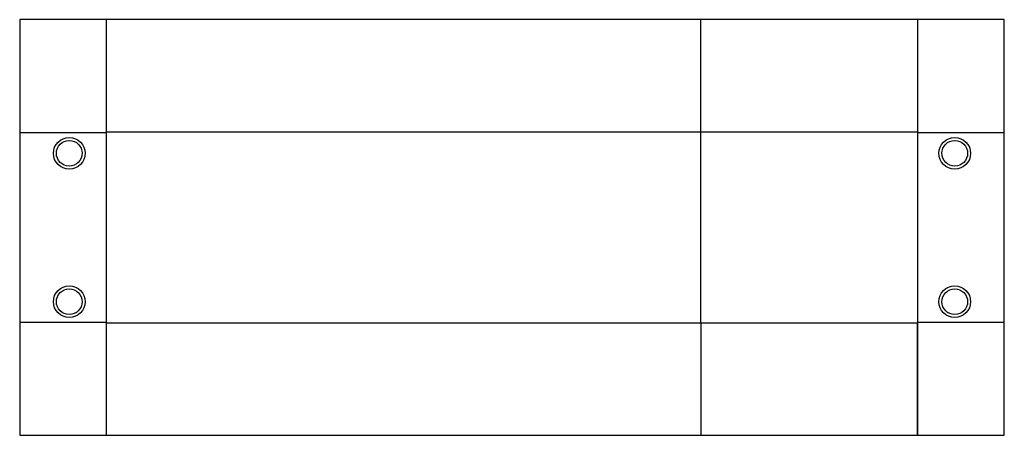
# Model space of a CAD drawing. Header units: inches. Extents: x 8.5 to 24.8, y 4.7 to 19.4.
# Tile 1 of 12: x 13.5 to 17.4, y 4.7 to 6.3. Entities that reach past the tile are written whole.
import ezdxf

# ---------------------------------------------------------------- set-up
doc = ezdxf.new("R2010")
doc.units = ezdxf.units.IN
doc.header["$MEASUREMENT"] = 0

msp = doc.modelspace()

# ---------------------------------------------------------------- linework, layer by layer
at = {"color": 7, "linetype": 'Continuous', "lineweight": 25}
for p, q in [((13.8428, 6.3374), (13.4983, 6.3374)), ((13.4983, 6.3374), (13.4983, 5.8868)), ((16.205, 6.3374), (13.8428, 6.3374)), ((13.8428, 5.8868), (13.8428, 6.3374)), ((13.8428, 5.8906), (13.8428, 6.3374)), ((17.0672, 6.3374), (16.205, 6.3374)), ((16.205, 5.8906), (16.205, 6.3374)), ((17.4117, 6.3374), (17.0672, 6.3374)), ((17.0672, 6.3374), (17.0672, 5.8868)), ((17.0672, 6.3374), (17.0672, 5.8906)), ((17.4117, 5.8868), (17.4117, 6.3374)), ((13.8428, 5.8868), (13.4983, 5.8868)), ((13.4983, 5.8868), (13.4983, 5.1344)), ((13.8428, 5.8906), (16.205, 5.8906)), ((13.8428, 5.1344), (13.8428, 5.8868)), ((16.205, 5.8906), (17.0672, 5.8906)), ((16.205, 5.1306), (16.205, 5.8906)), ((17.4117, 5.8868), (17.0672, 5.8868)), ((17.0672, 5.8868), (17.0672, 5.1344)), ((17.4117, 5.1344), (17.4117, 5.8868)), ((13.4983, 5.1344), (13.4983, 4.6838)), ((13.4983, 5.1344), (13.8428, 5.1344)), ((13.8428, 4.6838), (13.8428, 5.1344)), ((13.8428, 4.6838), (13.8428, 5.1306)), ((16.205, 5.1306), (13.8428, 5.1306)), ((16.205, 5.1306), (16.205, 4.6838)), ((17.0672, 5.1306), (16.205, 5.1306)), ((17.0672, 5.1344), (17.0672, 4.6838)), ((17.0672, 5.1344), (17.4117, 5.1344)), ((17.0672, 4.6838), (17.0672, 5.1306)), ((17.4117, 4.6838), (17.4117, 5.1344)), ((13.4983, 4.6838), (13.8428, 4.6838)), ((13.8428, 4.6838), (16.205, 4.6838)), ((16.205, 4.6838), (17.0672, 4.6838)), ((17.0672, 4.6838), (17.4117, 4.6838))]:
    msp.add_line(p, q, dxfattribs=at)
for centre, radius in [((13.6952, 5.8059), 0.0629), ((13.6952, 5.8059), 0.0511), ((17.2149, 5.8059), 0.0629), ((17.2149, 5.8059), 0.0511), ((13.6952, 5.2153), 0.0629), ((13.6952, 5.2153), 0.0511), ((17.2149, 5.2153), 0.0629), ((17.2149, 5.2153), 0.0511)]:
    msp.add_circle(centre, radius, dxfattribs=at)

doc.saveas('drawing.dxf')
